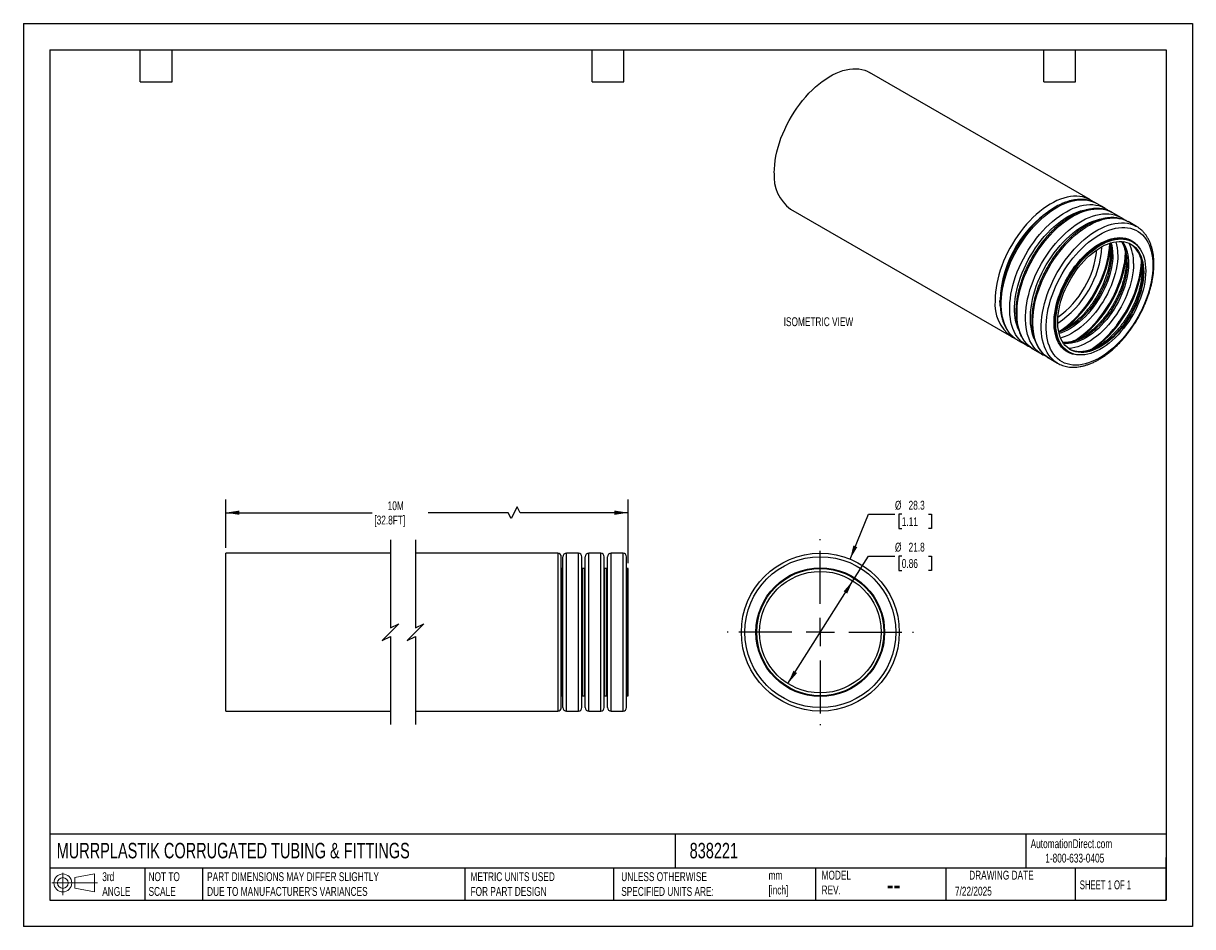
# Model space of a CAD drawing. Header units: millimetres. Extents: x 0 to 210, y 0 to 162.
import ezdxf

# ---------------------------------------------------------------- set-up
doc = ezdxf.new("R2010")
doc.units = ezdxf.units.MM
doc.header["$LTSCALE"] = 0.75
doc.linetypes.add('CENTERX2', pattern=[20.32, 12.7, -2.54, 2.54, -2.54])
doc.layers.add('CENTER', color=40, linetype='CENTERX2')
doc.layers.add('DIMENSIONS', color=140, linetype='Continuous', lineweight=25)
doc.layers.add('TEXT', color=140, linetype='Continuous', lineweight=25)
doc.styles.add('SLDTEXTSTYLE0', font='TXT', dxfattribs={"width": 0.7})
doc.styles.add('SLDTEXTSTYLE1', font='TXT', dxfattribs={"width": 0.65})
doc.dimstyles.new('SLDDIMSTYLE0', dxfattribs={"dimtxt": 1.618506, "dimasz": 2.4765, "dimexe": 0, "dimexo": 0.0625, "dimgap": 0.404626, "dimtad": 0, "dimtih": 1, "dimtoh": 1, "dimdec": 1, "dimrnd": 1e-09, "dimzin": 12, "dimdsep": 46, "dimtxsty": 'SLDTEXTSTYLE0', "dimsah": 1, "dimcen": 0, "dimadec": 0, "dimazin": 3, "dimtfac": 1, "dimtdec": 1, "dimtofl": 0, "dimtmove": 0, "dimatfit": 3, "dimfxl": 0, "dimfrac": 2, "dimtolj": 1, "dimtzin": 12, "dimarcsym": 0})
doc.dimstyles.new('SLDDIMSTYLE1', dxfattribs={"dimtxt": 1.618506, "dimasz": 2.4765, "dimexe": 0, "dimexo": 0.0625, "dimgap": 0.404626, "dimtad": 0, "dimtih": 1, "dimtoh": 1, "dimdec": 1, "dimrnd": 1e-09, "dimzin": 12, "dimdsep": 46, "dimtxsty": 'SLDTEXTSTYLE0', "dimsah": 1, "dimcen": 0, "dimadec": 0, "dimazin": 3, "dimtfac": 1, "dimtdec": 1, "dimtofl": 0, "dimtmove": 0, "dimatfit": 3, "dimfxl": 0, "dimfrac": 2, "dimtolj": 1, "dimtzin": 12, "dimarcsym": 0})
doc.dimstyles.new('SLDDIMSTYLE2', dxfattribs={"dimtxt": 1.618506, "dimasz": 2.4765, "dimexe": 0, "dimexo": 0.0625, "dimgap": 0.404626, "dimtad": 0, "dimtih": 1, "dimtoh": 1, "dimdec": 1, "dimrnd": 1e-09, "dimzin": 12, "dimdsep": 46, "dimtxsty": 'SLDTEXTSTYLE0', "dimsah": 1, "dimcen": 0.09, "dimadec": 0, "dimazin": 3, "dimtfac": 1, "dimtdec": 1, "dimtofl": 0, "dimtmove": 0, "dimatfit": 3, "dimfxl": 0, "dimfrac": 2, "dimtolj": 1, "dimtzin": 12, "dimarcsym": 0})

# ---------------------------------------------------------------- blocks, each defined once
blk = doc.blocks.new('Block11')
at = {"color": 7, "linetype": 'Continuous', "lineweight": 18}
for p, q in [((0, 2.16), (8.16, 2.16)), ((1.94, 3.98), (1.94, 0)), ((4.11, 3.13), (7.63, 3.77)), ((4.11, 1.2), (4.11, 3.13)), ((7.63, 3.77), (7.63, 0.55)), ((4.11, 1.2), (7.63, 0.55))]:
    blk.add_line(p, q, dxfattribs=at)
for radius in [1.61, 0.964]:
    blk.add_circle((1.94, 2.16), radius, dxfattribs=at)
blk = doc.blocks.new('Block12')
at = {"color": 7, "linetype": 'Continuous'}
blk.add_blockref('Block11', (0, 0), dxfattribs=at)
blk = doc.blocks.new('_D')
at = {"layer": 'DIMENSIONS'}
for p, q in [((148.17, 65.89), (151.44, 73.93)), ((151.44, 73.93), (156.21, 73.93)), ((157.43, 73.93), (156.88, 73.93)), ((156.88, 73.93), (156.88, 71.36)), ((162.24, 73.93), (162.78, 73.93)), ((162.78, 73.93), (162.78, 71.36)), ((156.88, 71.36), (157.43, 71.36)), ((162.78, 71.36), (162.24, 71.36))]:
    blk.add_line(p, q, dxfattribs=at)
blk.add_solid([(148.17, 65.89), (149.46, 68.04), (148.75, 68.33)], dxfattribs=at)
at = {"layer": 'DIMENSIONS', "char_height": 1.587, "attachment_point": 1, "style": 'SLDTEXTSTYLE0'}
for s, insert in [('%%c', (156.21, 76.34)), ('28.3', (158.65, 76.34)), ('1.11', (157.43, 73.4))]:
    blk.add_mtext(s, dxfattribs=dict(at, insert=insert))
blk = doc.blocks.new('_D_1')
at = {"layer": 'DIMENSIONS'}
for p, q in [((148.65, 62), (151.44, 66.42)), ((151.44, 66.42), (156.21, 66.42)), ((157.43, 66.42), (156.88, 66.42)), ((156.88, 66.42), (156.88, 63.84)), ((162.24, 66.42), (162.78, 66.42)), ((162.78, 66.42), (162.78, 63.84)), ((156.88, 63.84), (157.43, 63.84)), ((162.78, 63.84), (162.24, 63.84)), ((137.01, 43.57), (148.65, 62))]:
    blk.add_line(p, q, dxfattribs=at)
for points in [[(148.65, 62), (147.01, 60.11), (147.65, 59.71)], [(137.01, 43.57), (138.66, 45.46), (138.01, 45.87)]]:
    blk.add_solid(points, dxfattribs=at)
at = {"layer": 'DIMENSIONS', "char_height": 1.587, "attachment_point": 1, "style": 'SLDTEXTSTYLE0'}
for s, insert in [('%%c', (156.21, 68.83)), ('21.8', (158.65, 68.83)), ('0.86', (157.43, 65.89))]:
    blk.add_mtext(s, dxfattribs=dict(at, insert=insert))
blk = doc.blocks.new('SW_CENTERMARKSYMBOL_0')
at = {"layer": 'CENTER', "color": 0}
for p, q in [((0, 5.08), (0, 16.69)), ((0, 0), (0, 2.54)), ((-5.08, 0), (-16.69, 0)), ((0, 0), (-2.54, 0)), ((0, 0), (0, -2.54)), ((0, 0), (2.54, 0)), ((5.08, 0), (16.69, 0)), ((0, -5.08), (0, -16.69))]:
    blk.add_line(p, q, dxfattribs=at)
blk = doc.blocks.new('_D_2')
at = {"layer": 'DIMENSIONS'}
for p, q in [((36.26, 67.89), (36.26, 76.59)), ((108.4, 65.14), (108.4, 76.59)), ((36.26, 74.21), (62.54, 74.21)), ((86.91, 74.21), (72.52, 74.21)), ((87.44, 73.15), (86.91, 74.21)), ((88.49, 75.26), (87.44, 73.15)), ((89.02, 74.21), (88.49, 75.26)), ((108.4, 74.21), (89.02, 74.21))]:
    blk.add_line(p, q, dxfattribs=at)
for points in [[(36.26, 74.21), (38.73, 73.82), (38.73, 74.59)], [(108.4, 74.21), (105.93, 74.59), (105.93, 73.82)]]:
    blk.add_solid(points, dxfattribs=at)
at = {"layer": 'DIMENSIONS', "char_height": 1.587, "attachment_point": 1, "style": 'SLDTEXTSTYLE0'}
for s, insert in [('10M', (65.29, 76.25)), ('[32.8FT]', (62.9, 73.68))]:
    blk.add_mtext(s, dxfattribs=dict(at, insert=insert))

msp = doc.modelspace()

# ---------------------------------------------------------------- linework, layer by layer
at = {"color": 7, "linetype": 'Continuous'}
for p, q in [((0, 161.93), (0, 0)), ((0, 161.93), (209.55, 161.93)), ((209.55, 161.93), (209.55, 0)), ((209.55, 0), (0, 0))]:
    msp.add_line(p, q, dxfattribs=at)
for p, q in [((191.23, 130.29), (151.65, 153.14)), ((191.23, 130.29), (191.15, 130.33)), ((137.5, 128.63), (177.08, 105.78)), ((192.26, 129.69), (192.32, 129.66)), ((193.85, 128.78), (192.32, 129.66)), ((193.78, 128.81), (193.85, 128.78)), ((195.09, 128.06), (195.15, 128.02)), ((196.67, 127.15), (195.15, 128.02)), ((196.61, 127.18), (196.67, 127.15)), ((197.92, 126.42), (197.98, 126.39)), ((199.5, 125.51), (197.98, 126.39)), ((199.44, 125.55), (199.5, 125.51)), ((198.47, 122.35), (198.64, 122.24)), ((198.78, 122.75), (198.66, 122.82)), ((178.18, 105.15), (179.7, 104.27)), ((181, 103.51), (182.52, 102.64)), ((187.26, 103.08), (187.38, 103.01)), ((183.83, 101.88), (185.35, 101)), ((65.78, 66.94), (36.26, 66.94)), ((36.26, 52.79), (36.26, 66.94)), ((95.78, 66.94), (70.28, 66.94)), ((95.78, 66.94), (95.78, 52.79)), ((96.4, 52.79), (96.4, 66.31)), ((96.7, 39.26), (96.7, 66.31)), ((99.48, 66.94), (97.33, 66.94)), ((97.33, 38.64), (97.33, 66.94)), ((99.48, 38.64), (99.48, 66.94)), ((100.1, 39.26), (100.1, 66.31)), ((100.7, 39.26), (100.7, 66.31)), ((103.48, 66.94), (101.33, 66.94)), ((101.33, 38.64), (101.33, 66.94)), ((103.48, 38.64), (103.48, 66.94)), ((104.1, 39.26), (104.1, 66.31)), ((104.7, 39.26), (104.7, 66.31)), ((107.48, 66.94), (105.33, 66.94)), ((105.33, 38.64), (105.33, 66.94)), ((107.48, 38.64), (107.48, 66.94)), ((108.1, 39.26), (108.1, 66.31)), ((96.58, 64.19), (96.4, 64.19)), ((96.58, 41.39), (96.58, 64.19)), ((100.58, 64.19), (100.23, 64.19)), ((100.23, 41.39), (100.23, 64.19)), ((100.58, 41.39), (100.58, 64.19)), ((104.58, 64.19), (104.23, 64.19)), ((104.23, 41.39), (104.23, 64.19)), ((104.58, 41.39), (104.58, 64.19)), ((108.4, 64.19), (108.23, 64.19)), ((108.23, 41.39), (108.23, 64.19)), ((108.4, 41.39), (108.4, 64.19)), ((36.26, 38.64), (36.26, 52.79)), ((95.78, 52.79), (95.78, 38.64)), ((96.4, 39.26), (96.4, 52.79)), ((96.4, 41.39), (96.58, 41.39)), ((100.23, 41.39), (100.58, 41.39)), ((104.23, 41.39), (104.58, 41.39)), ((108.23, 41.39), (108.4, 41.39)), ((36.26, 38.64), (65.78, 38.64)), ((70.28, 38.64), (95.78, 38.64)), ((97.33, 38.64), (99.48, 38.64)), ((101.33, 38.64), (103.48, 38.64)), ((105.33, 38.64), (107.48, 38.64))]:
    msp.add_line(p, q)
at = {"flags": 128}
for points in [[(134.57, 135.11), (134.59, 135.84), (134.65, 136.59), (134.74, 137.35), (134.88, 138.13), (135.05, 138.92), (135.26, 139.72), (135.5, 140.52), (135.78, 141.32), (136.1, 142.13), (136.44, 142.92), (136.82, 143.71), (137.23, 144.49), (137.67, 145.25), (138.13, 146), (138.62, 146.73), (139.13, 147.43), (139.66, 148.11), (140.21, 148.76), (140.78, 149.39), (141.36, 149.97), (141.96, 150.53), (142.57, 151.04), (143.18, 151.52), (143.8, 151.95), (144.42, 152.35), (145.04, 152.69), (145.66, 153), (146.28, 153.25), (146.89, 153.46), (147.49, 153.62), (148.08, 153.73), (148.65, 153.79), (149.21, 153.8), (149.76, 153.76), (150.28, 153.67), (150.78, 153.53), (151.25, 153.34), (151.65, 153.14)], [(191.15, 130.33), (190.83, 130.49), (190.36, 130.68), (189.86, 130.82), (189.34, 130.91), (188.79, 130.95), (188.23, 130.94), (187.66, 130.88), (187.07, 130.77), (186.47, 130.61), (185.86, 130.4), (185.24, 130.15), (184.62, 129.84), (184, 129.5), (183.38, 129.1), (182.76, 128.67), (182.15, 128.19), (181.54, 127.68), (180.94, 127.12), (180.36, 126.54), (179.79, 125.92), (179.24, 125.26), (178.71, 124.58), (178.2, 123.88), (177.71, 123.15), (177.25, 122.4), (176.81, 121.64), (176.4, 120.86), (176.02, 120.07), (175.68, 119.28), (175.36, 118.47), (175.08, 117.67), (174.84, 116.87), (174.63, 116.07), (174.46, 115.28), (174.32, 114.5), (174.23, 113.74), (174.17, 112.99), (174.15, 112.26)], [(178.18, 105.15), (178.12, 105.18), (177.7, 105.46), (177.3, 105.79), (176.94, 106.17), (176.61, 106.59), (176.31, 107.05), (176.05, 107.55), (175.82, 108.08), (175.63, 108.66), (175.48, 109.27), (175.37, 109.91), (175.29, 110.57), (175.25, 111.27), (175.25, 111.99), (175.29, 112.73), (175.37, 113.48), (175.48, 114.26), (175.63, 115.04), (175.82, 115.84), (176.05, 116.64), (176.31, 117.44), (176.61, 118.24), (176.94, 119.04), (177.3, 119.84), (177.7, 120.62), (178.12, 121.39), (178.57, 122.15), (179.05, 122.89), (179.55, 123.6), (180.07, 124.29), (180.61, 124.96), (181.17, 125.6), (181.75, 126.2), (182.34, 126.77), (182.94, 127.31), (183.55, 127.8), (184.16, 128.26), (184.78, 128.67), (185.41, 129.04), (186.03, 129.37), (186.65, 129.65), (187.26, 129.88), (187.87, 130.06), (188.46, 130.2), (189.04, 130.28), (189.61, 130.32), (190.16, 130.3), (190.7, 130.24), (191.21, 130.12), (191.7, 129.96), (192.16, 129.75), (192.26, 129.69)], [(179.7, 104.27), (179.64, 104.3), (179.22, 104.59), (178.82, 104.91), (178.46, 105.29), (178.13, 105.71), (177.83, 106.17), (177.57, 106.67), (177.35, 107.21), (177.15, 107.78), (177, 108.39), (176.89, 109.03), (176.81, 109.7), (176.77, 110.39), (176.77, 111.11), (176.81, 111.85), (176.89, 112.61), (177, 113.38), (177.15, 114.16), (177.35, 114.96), (177.57, 115.76), (177.83, 116.56), (178.13, 117.37), (178.46, 118.17), (178.82, 118.96), (179.22, 119.74), (179.64, 120.51), (180.09, 121.27), (180.57, 122.01), (181.07, 122.72), (181.59, 123.42), (182.13, 124.08), (182.69, 124.72), (183.27, 125.32), (183.86, 125.89), (184.46, 126.43), (185.07, 126.93), (185.68, 127.38), (186.3, 127.8), (186.93, 128.17), (187.55, 128.49), (188.17, 128.77), (188.78, 129), (189.39, 129.19), (189.98, 129.32), (190.56, 129.41), (191.13, 129.44), (191.68, 129.43), (192.22, 129.36), (192.73, 129.25), (193.22, 129.08), (193.68, 128.87), (193.78, 128.81)], [(178.34, 107.02), (178.23, 107.3), (178.04, 107.86), (177.88, 108.45), (177.77, 109.07), (177.69, 109.72), (177.65, 110.4), (177.65, 111.1), (177.69, 111.82), (177.77, 112.56), (177.88, 113.32), (178.04, 114.08), (178.23, 114.86), (178.45, 115.64), (178.71, 116.42), (179.01, 117.2), (179.34, 117.98), (179.7, 118.76), (180.09, 119.52), (180.5, 120.27), (180.95, 121), (181.42, 121.71), (181.92, 122.41), (182.43, 123.07), (182.97, 123.71), (183.52, 124.32), (184.08, 124.9), (184.66, 125.44), (185.25, 125.95), (185.85, 126.41), (186.45, 126.84), (187.06, 127.22), (187.67, 127.56), (188.27, 127.86), (188.87, 128.1), (189.47, 128.3), (190.05, 128.45), (190.63, 128.56), (190.78, 128.57)], [(181, 103.51), (180.95, 103.55), (180.53, 103.83), (180.13, 104.16), (179.77, 104.53), (179.44, 104.95), (179.14, 105.41), (178.88, 105.91), (178.65, 106.45), (178.46, 107.02), (178.31, 107.63), (178.19, 108.27), (178.12, 108.94), (178.08, 109.64), (178.08, 110.35), (178.12, 111.09), (178.19, 111.85), (178.31, 112.62), (178.46, 113.41), (178.65, 114.2), (178.88, 115), (179.14, 115.81), (179.44, 116.61), (179.77, 117.41), (180.13, 118.2), (180.53, 118.99), (180.95, 119.76), (181.4, 120.51), (181.88, 121.25), (182.38, 121.97), (182.9, 122.66), (183.44, 123.33), (184, 123.96), (184.58, 124.57), (185.17, 125.14), (185.77, 125.67), (186.38, 126.17), (186.99, 126.63), (187.61, 127.04), (188.23, 127.41), (188.86, 127.74), (189.47, 128.02), (190.09, 128.25), (190.69, 128.43), (191.29, 128.56), (191.87, 128.65), (192.44, 128.68), (192.99, 128.67), (193.52, 128.61), (194.04, 128.49), (194.52, 128.33), (194.99, 128.11), (195.09, 128.06)], [(182.53, 102.63), (182.47, 102.67), (182.05, 102.95), (181.65, 103.28), (181.29, 103.66), (180.96, 104.07), (180.66, 104.53), (180.4, 105.03), (180.17, 105.57), (179.98, 106.15), (179.83, 106.76), (179.71, 107.39), (179.64, 108.06), (179.6, 108.76), (179.6, 109.48), (179.64, 110.22), (179.71, 110.97), (179.83, 111.75), (179.98, 112.53), (180.17, 113.33), (180.4, 114.13), (180.66, 114.93), (180.96, 115.73), (181.29, 116.53), (181.65, 117.33), (182.05, 118.11), (182.47, 118.88), (182.92, 119.64), (183.4, 120.37), (183.9, 121.09), (184.42, 121.78), (184.96, 122.45), (185.52, 123.09), (186.1, 123.69), (186.69, 124.26), (187.29, 124.8), (187.9, 125.29), (188.51, 125.75), (189.13, 126.16), (189.75, 126.53), (190.38, 126.86), (191, 127.14), (191.61, 127.37), (192.21, 127.55), (192.81, 127.69), (193.39, 127.77), (193.96, 127.81), (194.51, 127.79), (195.04, 127.73), (195.56, 127.61), (196.04, 127.45), (196.51, 127.24), (196.61, 127.18)], [(181.17, 105.39), (181.05, 105.67), (180.86, 106.23), (180.71, 106.82), (180.6, 107.44), (180.52, 108.09), (180.48, 108.77), (180.48, 109.47), (180.52, 110.19), (180.6, 110.93), (180.71, 111.68), (180.86, 112.45), (181.05, 113.22), (181.28, 114.01), (181.54, 114.79), (181.84, 115.57), (182.16, 116.35), (182.52, 117.12), (182.91, 117.88), (183.33, 118.63), (183.78, 119.37), (184.25, 120.08), (184.74, 120.77), (185.26, 121.44), (185.79, 122.08), (186.35, 122.69), (186.91, 123.27), (187.49, 123.81), (188.08, 124.31), (188.68, 124.78), (189.28, 125.21), (189.89, 125.59), (190.5, 125.93), (191.1, 126.22), (191.7, 126.47), (192.3, 126.67), (192.88, 126.82), (193.45, 126.92), (193.6, 126.94)], [(183.83, 101.88), (183.78, 101.91), (183.35, 102.2), (182.96, 102.53), (182.6, 102.9), (182.27, 103.32), (181.97, 103.78), (181.71, 104.28), (181.48, 104.82), (181.29, 105.39), (181.14, 106), (181.02, 106.64), (180.95, 107.31), (180.91, 108), (180.91, 108.72), (180.95, 109.46), (181.02, 110.22), (181.14, 110.99), (181.29, 111.78), (181.48, 112.57), (181.71, 113.37), (181.97, 114.17), (182.27, 114.98), (182.6, 115.78), (182.96, 116.57), (183.35, 117.35), (183.78, 118.13), (184.23, 118.88), (184.7, 119.62), (185.2, 120.34), (185.73, 121.03), (186.27, 121.69), (186.83, 122.33), (187.4, 122.94), (187.99, 123.51), (188.59, 124.04), (189.2, 124.54), (189.82, 124.99), (190.44, 125.41), (191.06, 125.78), (191.68, 126.1), (192.3, 126.38), (192.92, 126.61), (193.52, 126.8), (194.12, 126.93), (194.7, 127.02), (195.27, 127.05), (195.82, 127.04), (196.35, 126.97), (196.86, 126.86), (197.35, 126.69), (197.82, 126.48), (197.92, 126.42)], [(185.36, 101), (185.3, 101.04), (184.88, 101.32), (184.48, 101.65), (184.12, 102.02), (183.79, 102.44), (183.49, 102.9), (183.23, 103.4), (183, 103.94), (182.81, 104.51), (182.66, 105.12), (182.54, 105.76), (182.47, 106.43), (182.43, 107.13), (182.43, 107.84), (182.47, 108.58), (182.54, 109.34), (182.66, 110.11), (182.81, 110.9), (183, 111.69), (183.23, 112.49), (183.49, 113.3), (183.79, 114.1), (184.12, 114.9), (184.48, 115.69), (184.88, 116.48), (185.3, 117.25), (185.75, 118), (186.22, 118.74), (186.72, 119.46), (187.25, 120.15), (187.79, 120.82), (188.35, 121.45), (188.92, 122.06), (189.51, 122.63), (190.11, 123.16), (190.72, 123.66), (191.34, 124.12), (191.96, 124.53), (192.58, 124.9), (193.2, 125.23), (193.82, 125.5), (194.44, 125.74), (195.04, 125.92), (195.64, 126.05), (196.22, 126.14), (196.79, 126.17), (197.34, 126.16), (197.87, 126.09), (198.38, 125.98), (198.87, 125.82), (199.34, 125.6), (199.44, 125.55)], [(202.43, 118.52), (202.41, 117.81), (202.36, 117.08), (202.26, 116.33), (202.13, 115.57), (201.96, 114.8), (201.75, 114.02), (201.5, 113.24), (201.23, 112.46), (200.92, 111.68), (200.57, 110.9), (200.2, 110.13), (199.79, 109.38), (199.36, 108.64), (198.9, 107.91), (198.42, 107.21), (197.91, 106.53), (197.39, 105.88), (196.84, 105.25), (196.28, 104.66), (195.71, 104.1), (195.12, 103.57), (194.53, 103.09), (193.93, 102.64), (193.32, 102.23), (192.72, 101.87), (192.11, 101.56), (191.51, 101.29), (190.91, 101.06), (190.32, 100.89), (189.74, 100.76), (189.17, 100.68), (188.62, 100.66), (188.09, 100.68), (187.57, 100.75), (187.08, 100.87), (186.61, 101.04), (186.16, 101.26), (185.74, 101.52), (185.35, 101.84), (184.99, 102.19), (184.66, 102.59), (184.37, 103.04), (184.11, 103.52), (183.88, 104.04), (183.69, 104.59), (183.54, 105.18), (183.43, 105.81), (183.35, 106.46), (183.31, 107.13), (183.31, 107.84), (183.35, 108.56), (183.43, 109.3), (183.54, 110.05), (183.69, 110.82), (183.88, 111.59), (184.11, 112.37), (184.37, 113.16), (184.66, 113.94), (184.99, 114.72), (185.35, 115.49), (185.74, 116.25), (186.16, 117), (186.61, 117.73), (187.08, 118.45), (187.57, 119.14), (188.09, 119.81), (188.62, 120.45), (189.17, 121.06), (189.74, 121.63), (190.32, 122.18), (190.91, 122.68), (191.51, 123.15), (192.11, 123.57), (192.72, 123.96), (193.32, 124.3), (193.93, 124.59), (194.53, 124.84), (195.12, 125.04), (195.71, 125.19), (196.28, 125.29), (196.84, 125.34), (197.39, 125.34), (197.91, 125.3), (198.42, 125.2), (198.9, 125.06), (199.36, 124.86), (199.79, 124.62), (200.2, 124.33), (200.57, 124), (200.92, 123.62), (201.23, 123.2), (201.5, 122.73), (201.75, 122.23), (201.96, 121.69), (202.13, 121.12), (202.26, 120.51), (202.36, 119.88), (202.41, 119.21), (202.43, 118.52)], [(189.19, 102.48), (188.96, 102.49), (188.47, 102.54), (188.01, 102.64), (187.57, 102.79), (187.16, 102.99), (186.77, 103.24), (186.41, 103.54), (186.08, 103.87), (185.79, 104.26), (185.53, 104.68), (185.3, 105.15), (185.11, 105.65), (184.96, 106.18), (184.84, 106.75), (184.76, 107.35), (184.73, 107.98), (184.73, 108.63), (184.76, 109.3), (184.84, 109.98), (184.96, 110.69), (185.11, 111.4), (185.3, 112.12), (185.53, 112.85), (185.79, 113.57), (186.08, 114.3), (186.41, 115.01), (186.77, 115.72), (187.16, 116.42), (187.57, 117.1), (188.01, 117.75), (188.47, 118.39), (188.96, 119), (189.46, 119.58), (189.98, 120.13), (190.51, 120.65), (191.06, 121.13), (191.61, 121.57), (192.17, 121.97), (192.73, 122.33), (193.29, 122.64), (193.85, 122.91), (194.41, 123.13), (194.96, 123.3), (195.49, 123.43), (196.02, 123.5), (196.53, 123.52), (197.03, 123.5), (197.5, 123.42), (197.95, 123.29), (198.38, 123.12), (198.78, 122.89), (199.15, 122.62), (199.5, 122.31), (199.81, 121.95), (200.09, 121.54), (200.14, 121.45)], [(185.85, 104.46), (185.7, 104.72), (185.47, 105.18), (185.28, 105.68), (185.13, 106.21), (185.02, 106.77), (184.94, 107.36), (184.9, 107.98), (184.9, 108.62), (184.94, 109.29), (185.02, 109.97), (185.13, 110.66), (185.28, 111.37), (185.47, 112.08), (185.7, 112.8), (185.95, 113.52), (186.25, 114.23), (186.57, 114.94), (186.92, 115.64), (187.31, 116.33), (187.72, 117), (188.15, 117.65), (188.61, 118.28), (189.09, 118.88), (189.59, 119.46), (190.1, 120.01), (190.63, 120.52), (191.16, 120.99), (191.71, 121.43), (192.26, 121.82), (192.82, 122.18), (193.38, 122.49), (193.93, 122.75), (194.48, 122.97), (195.02, 123.14), (195.55, 123.26), (196.07, 123.34), (196.58, 123.36), (196.79, 123.35)], [(201.14, 117.53), (201.12, 116.88), (201.07, 116.21), (200.97, 115.52), (200.84, 114.82), (200.67, 114.11), (200.46, 113.39), (200.22, 112.68), (199.94, 111.96), (199.64, 111.24), (199.3, 110.54), (198.93, 109.85), (198.53, 109.17), (198.11, 108.5), (197.66, 107.86), (197.19, 107.25), (196.7, 106.66), (196.2, 106.1), (195.68, 105.57), (195.15, 105.07), (194.6, 104.62), (194.05, 104.2), (193.5, 103.83), (192.94, 103.49), (192.39, 103.21), (191.83, 102.96), (191.29, 102.77), (190.75, 102.62), (190.22, 102.53), (189.71, 102.48), (189.21, 102.48), (188.73, 102.53), (188.28, 102.63), (187.84, 102.78), (187.43, 102.98), (187.05, 103.22), (186.69, 103.52), (186.37, 103.85), (186.08, 104.23), (185.82, 104.65), (185.6, 105.11), (185.41, 105.6), (185.25, 106.13), (185.14, 106.7), (185.06, 107.29), (185.03, 107.91), (185.03, 108.55), (185.06, 109.21), (185.14, 109.89), (185.25, 110.59), (185.41, 111.3), (185.6, 112.01), (185.82, 112.73), (186.08, 113.44), (186.37, 114.16), (186.69, 114.87), (187.05, 115.57), (187.43, 116.26), (187.84, 116.93), (188.28, 117.58), (188.73, 118.21), (189.21, 118.81), (189.71, 119.39), (190.22, 119.93), (190.75, 120.45), (191.29, 120.92), (191.83, 121.36), (192.39, 121.75), (192.94, 122.11), (193.5, 122.42), (194.05, 122.68), (194.6, 122.9), (195.15, 123.07), (195.68, 123.19), (196.2, 123.26), (196.7, 123.29), (197.19, 123.26), (197.66, 123.18), (198.11, 123.06), (198.53, 122.89), (198.93, 122.66), (199.3, 122.4), (199.64, 122.08), (199.94, 121.73), (200.22, 121.33), (200.46, 120.89), (200.67, 120.41), (200.84, 119.9), (200.97, 119.35), (201.07, 118.77), (201.12, 118.17), (201.14, 117.53)], [(200.79, 117.33), (200.77, 116.69), (200.71, 116.03), (200.62, 115.36), (200.48, 114.67), (200.31, 113.98), (200.11, 113.28), (199.87, 112.58), (199.59, 111.88), (199.29, 111.18), (198.95, 110.49), (198.58, 109.82), (198.18, 109.16), (197.76, 108.51), (197.32, 107.9), (196.86, 107.3), (196.37, 106.73), (195.87, 106.2), (195.36, 105.69), (194.83, 105.23), (194.3, 104.8), (193.76, 104.41), (193.22, 104.06), (192.67, 103.76), (192.13, 103.5), (191.59, 103.29), (191.07, 103.13), (190.55, 103.01), (190.04, 102.95), (189.55, 102.93), (189.07, 102.96), (188.62, 103.05), (188.19, 103.18), (187.78, 103.36), (187.4, 103.59), (187.04, 103.86), (186.72, 104.18), (186.43, 104.54), (186.17, 104.95), (185.95, 105.39), (185.76, 105.87), (185.61, 106.39), (185.49, 106.94), (185.42, 107.52), (185.38, 108.12), (185.38, 108.75), (185.42, 109.4), (185.49, 110.06), (185.61, 110.74), (185.76, 111.43), (185.95, 112.13), (186.17, 112.83), (186.43, 113.54), (186.72, 114.23), (187.04, 114.93), (187.4, 115.61), (187.78, 116.28), (188.19, 116.93), (188.62, 117.56), (189.07, 118.17), (189.55, 118.75), (190.04, 119.3), (190.55, 119.82), (191.07, 120.31), (191.59, 120.76), (192.13, 121.16), (192.67, 121.53), (193.22, 121.86), (193.76, 122.14), (194.3, 122.37), (194.83, 122.56), (195.36, 122.7), (195.87, 122.79), (196.37, 122.83), (196.86, 122.82), (197.32, 122.76), (197.76, 122.65), (198.18, 122.5), (198.58, 122.29), (198.95, 122.04), (199.29, 121.74), (199.59, 121.4), (199.87, 121.02), (200.11, 120.59), (200.31, 120.13), (200.48, 119.63), (200.62, 119.1), (200.71, 118.54), (200.77, 117.95), (200.79, 117.33)], [(195.01, 120.67), (194.99, 120.03), (194.93, 119.37), (194.84, 118.7), (194.7, 118.01), (194.53, 117.32), (194.33, 116.62), (194.09, 115.91), (193.81, 115.21), (193.5, 114.52), (193.17, 113.83), (192.8, 113.15), (192.4, 112.49), (191.98, 111.85), (191.54, 111.23), (191.08, 110.64), (190.59, 110.07), (190.09, 109.53), (189.58, 109.03), (189.05, 108.56), (188.52, 108.13), (187.98, 107.74), (187.44, 107.4), (186.89, 107.09), (186.35, 106.84), (185.81, 106.63), (185.57, 106.55)], [(195.26, 120.52), (195.24, 119.89), (195.18, 119.23), (195.08, 118.55), (194.95, 117.87), (194.78, 117.17), (194.57, 116.47), (194.33, 115.77), (194.06, 115.07), (193.75, 114.37), (193.41, 113.69), (193.05, 113.01), (192.65, 112.35), (192.23, 111.71), (191.79, 111.09), (191.32, 110.49), (190.84, 109.93), (190.34, 109.39), (189.83, 108.89), (189.3, 108.42), (188.77, 107.99), (188.23, 107.6), (187.68, 107.25), (187.14, 106.95), (186.6, 106.69), (186.06, 106.48), (185.62, 106.34)], [(196.14, 120.52), (196.12, 119.86), (196.06, 119.18), (195.97, 118.49), (195.83, 117.78), (195.66, 117.06), (195.45, 116.34), (195.21, 115.61), (194.93, 114.89), (194.62, 114.17), (194.27, 113.45), (193.9, 112.75), (193.5, 112.06), (193.07, 111.4), (192.62, 110.75), (192.15, 110.12), (191.65, 109.53), (191.14, 108.96), (190.62, 108.43), (190.08, 107.93), (189.53, 107.47), (188.97, 107.04), (188.41, 106.67), (187.85, 106.33), (187.29, 106.04), (186.73, 105.79), (186.18, 105.6), (185.9, 105.52)], [(197.84, 119.03), (197.82, 118.4), (197.76, 117.74), (197.66, 117.06), (197.53, 116.38), (197.36, 115.68), (197.16, 114.98), (196.91, 114.28), (196.64, 113.58), (196.33, 112.88), (195.99, 112.2), (195.63, 111.52), (195.23, 110.86), (194.81, 110.22), (194.37, 109.6), (193.9, 109), (193.42, 108.44), (192.92, 107.9), (192.41, 107.4), (191.88, 106.93), (191.35, 106.5), (190.81, 106.11), (190.27, 105.76), (189.72, 105.46), (189.18, 105.2), (188.64, 104.99), (188.11, 104.83), (187.59, 104.72), (187.09, 104.65), (186.59, 104.64), (186.36, 104.65)], [(198.08, 118.89), (198.07, 118.25), (198.01, 117.59), (197.91, 116.92), (197.78, 116.23), (197.61, 115.54), (197.4, 114.84), (197.16, 114.14), (196.89, 113.44), (196.58, 112.74), (196.24, 112.05), (195.87, 111.38), (195.48, 110.72), (195.06, 110.08), (194.62, 109.46), (194.15, 108.86), (193.67, 108.29), (193.17, 107.76), (192.66, 107.25), (192.13, 106.79), (191.6, 106.36), (191.06, 105.97), (190.51, 105.62), (189.97, 105.32), (189.43, 105.06), (188.89, 104.85), (188.36, 104.69), (187.84, 104.57), (187.33, 104.51), (186.84, 104.49), (186.45, 104.52)], [(198.97, 118.89), (198.95, 118.23), (198.89, 117.55), (198.79, 116.86), (198.66, 116.15), (198.49, 115.43), (198.28, 114.71), (198.03, 113.98), (197.76, 113.25), (197.44, 112.53), (197.1, 111.82), (196.73, 111.12), (196.33, 110.43), (195.9, 109.76), (195.45, 109.11), (194.97, 108.49), (194.48, 107.89), (193.97, 107.33), (193.44, 106.79), (192.91, 106.29), (192.36, 105.83), (191.8, 105.41), (191.24, 105.03), (190.68, 104.7), (190.12, 104.41), (189.56, 104.16), (189.01, 103.97), (188.46, 103.82), (187.93, 103.72), (187.41, 103.67), (187.29, 103.67)], [(200.67, 117.4), (200.65, 116.76), (200.59, 116.1), (200.49, 115.43), (200.36, 114.75), (200.19, 114.05), (199.98, 113.35), (199.74, 112.65), (199.47, 111.95), (199.16, 111.25), (198.82, 110.56), (198.46, 109.89), (198.06, 109.23), (197.64, 108.59), (197.2, 107.97), (196.73, 107.37), (196.25, 106.8), (195.75, 106.27), (195.24, 105.76), (194.71, 105.3), (194.18, 104.87), (193.64, 104.48), (193.09, 104.13), (192.55, 103.83), (192.01, 103.57), (191.47, 103.36), (190.94, 103.2), (190.42, 103.08), (189.91, 103.02), (189.42, 103), (188.95, 103.04), (188.49, 103.12), (188.06, 103.25), (187.65, 103.43), (187.57, 103.48)], [(175.07, 111.27), (175.05, 111.57), (175.03, 112.26)]]:
    msp.add_lwpolyline(points, dxfattribs=at)
for radius in [14.15, 13.53, 11.53, 11.4, 10.9]:
    msp.add_circle((142.83, 52.79), radius)
for centre, radius, start, end in [((141.66, 134.41), 7.12, 174.4083, 234.2795), ((195.39, 111.49), 20.37, 119.3318, 177.8426), ((175.55, 123), 17.79, 303.5289, 356.4764), ((176.4, 123.48), 18.34, 336.4799, 356.8232), ((186.55, 120.74), 8.46, 359.5289, 12.3971), ((186.92, 120.6), 8.33, 359.4675, 13.954), ((187.35, 120.61), 8.79, 359.4636, 14.3626), ((196.64, 119.28), 4.08, 60.4292, 87.9032), ((191.18, 119.32), 6.66, 357.5207, 31.6621), ((191.52, 119.19), 6.58, 357.389, 33.3484), ((191.36, 119.09), 7.61, 358.4785, 26.6538), ((195.07, 117.88), 5.62, 355.082, 52.7372), ((175.31, 123.14), 17.18, 305.9761, 354.0293), ((173.29, 124.31), 21.72, 307.3908, 352.3805), ((176.12, 122.68), 21.72, 307.3908, 352.3805), ((179.23, 121.84), 18.34, 336.4799, 356.8232), ((178.95, 121.04), 21.72, 307.3908, 352.3805), ((182.06, 120.21), 18.34, 336.4799, 356.8232), ((171.81, 125.16), 23.23, 324.6568, 337.1906), ((174.64, 123.53), 23.23, 324.6568, 337.1906), ((181.17, 111.53), 7.06, 174.1074, 234.4404), ((175.09, 122.55), 19.04, 303.8068, 325.3515), ((177.46, 121.89), 23.23, 324.6568, 337.1906), ((177.92, 120.91), 19.04, 303.8068, 325.3515), ((180.75, 119.28), 19.04, 303.8068, 325.3515), ((189.36, 106.64), 4.13, 211.7801, 239.4085), ((95.78, 66.31), 0.625, 359.9999, 90), ((97.33, 66.31), 0.625, 90, 180.0001), ((99.48, 66.31), 0.625, 0.0002, 89.9999), ((101.33, 66.31), 0.625, 90.0001, 179.9998), ((103.48, 66.31), 0.625, 359.9999, 90), ((105.33, 66.31), 0.625, 90.0003, 179.9998), ((107.48, 66.31), 0.625, 0.0005, 89.9998), ((96.58, 64.31), 0.125, 269.9999, 0.0001), ((100.23, 64.31), 0.125, 179.9985, 270.0015), ((100.58, 64.31), 0.125, 269.9985, 0.0015), ((104.23, 64.31), 0.125, 179.9999, 270.0001), ((104.58, 64.31), 0.125, 269.9999, 0.0001), ((108.23, 64.31), 0.125, 179.997, 270.0021), ((96.58, 41.26), 0.125, 359.9999, 90.0001), ((100.23, 41.26), 0.125, 89.9985, 180.0015), ((100.58, 41.26), 0.125, 359.9985, 90.0015), ((104.23, 41.26), 0.125, 89.9999, 180.0001), ((104.58, 41.26), 0.125, 359.9999, 90.0001), ((108.23, 41.26), 0.125, 89.9979, 180.003), ((95.78, 39.26), 0.625, 270, 0.0001), ((97.33, 39.26), 0.625, 179.9999, 270), ((99.48, 39.26), 0.625, 270.0001, 359.9998), ((101.33, 39.26), 0.625, 180.0002, 269.9999), ((103.48, 39.26), 0.625, 270, 0.0001), ((105.33, 39.26), 0.625, 180.0002, 269.9997), ((107.48, 39.26), 0.625, 270.0002, 359.9995)]:
    msp.add_arc(centre, radius, start, end)
for points, knots in [([(192.26, 129.69), (192.17, 129.74), (191.94, 129.87), (191.54, 130.03), (191.06, 130.19), (190.56, 130.3), (190.03, 130.36), (189.5, 130.38), (188.94, 130.36), (188.38, 130.28), (187.8, 130.17), (187.21, 130.01), (186.62, 129.8), (186.02, 129.55), (185.46, 129.28), (185.1, 129.08), (184.94, 128.99)], [0, 0, 0, 0, 0.042262, 0.115298, 0.188406, 0.261742, 0.335434, 0.409563, 0.484159, 0.559208, 0.634658, 0.710439, 0.786469, 0.862673, 0.938985, 1, 1, 1, 1]), ([(191.76, 129.93), (191.74, 129.95), (191.59, 130.07), (191.4, 130.2), (191.23, 130.28), (191.21, 130.29)], [0, 0, 0, 0, 0.133133, 0.892258, 1, 1, 1, 1]), ([(184.94, 128.99), (184.83, 128.92), (184.53, 128.74), (184.02, 128.42), (183.43, 127.99), (182.85, 127.53), (182.27, 127.03), (181.7, 126.5), (181.15, 125.94), (180.61, 125.35), (180.09, 124.73), (179.58, 124.09), (179.1, 123.43), (178.63, 122.74), (178.19, 122.04), (177.77, 121.32), (177.38, 120.59), (177.01, 119.84), (176.68, 119.09), (176.37, 118.33), (176.09, 117.57), (175.84, 116.81), (175.63, 116.05), (175.45, 115.3), (175.3, 114.55), (175.19, 113.81), (175.11, 113.08), (175.06, 112.36), (175.06, 111.67), (175.09, 110.99), (175.15, 110.33), (175.25, 109.7), (175.39, 109.09), (175.56, 108.51), (175.77, 107.96), (176.02, 107.45), (176.29, 106.97), (176.6, 106.53), (176.94, 106.13), (177.31, 105.76), (177.71, 105.45), (178, 105.24), (178.16, 105.16), (178.18, 105.15)], [0, 0, 0, 0, 0.013422, 0.038802, 0.064171, 0.089528, 0.11487, 0.140197, 0.165508, 0.190806, 0.216092, 0.241367, 0.266633, 0.291894, 0.31715, 0.342405, 0.367661, 0.392918, 0.418181, 0.44345, 0.468728, 0.494018, 0.519322, 0.544641, 0.569978, 0.595334, 0.62071, 0.646105, 0.671517, 0.696944, 0.722378, 0.747806, 0.773211, 0.798574, 0.823867, 0.849063, 0.874134, 0.899054, 0.923811, 0.948406, 0.972856, 0.997197, 1, 1, 1, 1]), ([(195.08, 128.06), (195, 128.1), (194.77, 128.23), (194.37, 128.4), (193.89, 128.55), (193.38, 128.66), (192.86, 128.73), (192.32, 128.75), (191.77, 128.72), (191.2, 128.65), (190.63, 128.53), (190.04, 128.37), (189.45, 128.17), (188.85, 127.92), (188.29, 127.65), (187.93, 127.44), (187.77, 127.35)], [0, 0, 0, 0, 0.042262, 0.115298, 0.188406, 0.261742, 0.335434, 0.409563, 0.484159, 0.559208, 0.634658, 0.710439, 0.786469, 0.862673, 0.938985, 1, 1, 1, 1]), ([(194.47, 128.35), (194.44, 128.37), (194.28, 128.51), (194.06, 128.66), (193.86, 128.76), (193.81, 128.79)], [0, 0, 0, 0, 0.148527, 0.78414, 1, 1, 1, 1]), ([(187.77, 127.35), (187.66, 127.29), (187.36, 127.11), (186.85, 126.78), (186.26, 126.36), (185.67, 125.9), (185.1, 125.4), (184.53, 124.87), (183.98, 124.31), (183.44, 123.72), (182.92, 123.1), (182.41, 122.46), (181.92, 121.8), (181.46, 121.11), (181.02, 120.41), (180.6, 119.69), (180.21, 118.95), (179.84, 118.21), (179.5, 117.46), (179.2, 116.7), (178.92, 115.94), (178.67, 115.18), (178.46, 114.42), (178.28, 113.66), (178.13, 112.91), (178.01, 112.17), (177.94, 111.45), (177.89, 110.73), (177.89, 110.03), (177.92, 109.35), (177.98, 108.7), (178.08, 108.06), (178.22, 107.46), (178.39, 106.88), (178.6, 106.33), (178.85, 105.81), (179.12, 105.34), (179.43, 104.89), (179.77, 104.49), (180.14, 104.13), (180.53, 103.81), (180.83, 103.61), (180.99, 103.52), (181.01, 103.51)], [0, 0, 0, 0, 0.013422, 0.038802, 0.064171, 0.089528, 0.11487, 0.140197, 0.165508, 0.190806, 0.216092, 0.241367, 0.266633, 0.291894, 0.31715, 0.342405, 0.367661, 0.392918, 0.418181, 0.44345, 0.468728, 0.494018, 0.519322, 0.544641, 0.569978, 0.595334, 0.62071, 0.646105, 0.671517, 0.696944, 0.722378, 0.747806, 0.773211, 0.798574, 0.823867, 0.849063, 0.874134, 0.899054, 0.923811, 0.948406, 0.972856, 0.997197, 1, 1, 1, 1]), ([(197.91, 126.42), (197.83, 126.47), (197.6, 126.6), (197.2, 126.77), (196.72, 126.92), (196.21, 127.03), (195.69, 127.1), (195.15, 127.12), (194.6, 127.09), (194.03, 127.02), (193.45, 126.9), (192.87, 126.74), (192.27, 126.53), (191.68, 126.28), (191.11, 126.01), (190.75, 125.81), (190.59, 125.72)], [0, 0, 0, 0, 0.042262, 0.115298, 0.188406, 0.261742, 0.335434, 0.409563, 0.484159, 0.559208, 0.634658, 0.710439, 0.786469, 0.862673, 0.938985, 1, 1, 1, 1]), ([(197.3, 126.72), (197.27, 126.74), (197.11, 126.88), (196.89, 127.03), (196.69, 127.13), (196.64, 127.16)], [0, 0, 0, 0, 0.148527, 0.78414, 1, 1, 1, 1]), ([(190.59, 125.72), (190.49, 125.66), (190.18, 125.48), (189.68, 125.15), (189.09, 124.73), (188.5, 124.26), (187.93, 123.77), (187.36, 123.24), (186.81, 122.68), (186.27, 122.09), (185.74, 121.47), (185.24, 120.83), (184.75, 120.16), (184.29, 119.48), (183.85, 118.77), (183.43, 118.05), (183.04, 117.32), (182.67, 116.58), (182.33, 115.83), (182.02, 115.07), (181.75, 114.31), (181.5, 113.55), (181.28, 112.79), (181.1, 112.03), (180.96, 111.28), (180.84, 110.54), (180.76, 109.81), (180.72, 109.1), (180.71, 108.4), (180.74, 107.72), (180.81, 107.06), (180.91, 106.43), (181.05, 105.82), (181.22, 105.24), (181.43, 104.7), (181.67, 104.18), (181.95, 103.7), (182.26, 103.26), (182.6, 102.86), (182.97, 102.5), (183.36, 102.18), (183.66, 101.98), (183.82, 101.89), (183.84, 101.88)], [0, 0, 0, 0, 0.013422, 0.038802, 0.064171, 0.089528, 0.11487, 0.140197, 0.165508, 0.190806, 0.216092, 0.241367, 0.266633, 0.291894, 0.31715, 0.342405, 0.367661, 0.392918, 0.418181, 0.44345, 0.468728, 0.494018, 0.519322, 0.544641, 0.569978, 0.595334, 0.62071, 0.646105, 0.671517, 0.696944, 0.722378, 0.747806, 0.773211, 0.798574, 0.823867, 0.849063, 0.874134, 0.899054, 0.923811, 0.948406, 0.972856, 0.997197, 1, 1, 1, 1]), ([(185.36, 101), (185.49, 100.93), (185.76, 100.78), (186.21, 100.6), (186.7, 100.45), (187.21, 100.35), (187.73, 100.29), (188.27, 100.28), (188.83, 100.31), (189.4, 100.39), (189.98, 100.52), (190.56, 100.68), (191.16, 100.9), (191.76, 101.15), (192.36, 101.45), (192.96, 101.8), (193.56, 102.18), (194.15, 102.6), (194.74, 103.05), (195.32, 103.54), (195.88, 104.07), (196.44, 104.62), (196.98, 105.21), (197.51, 105.82), (198.01, 106.46), (198.5, 107.12), (198.97, 107.8), (199.42, 108.5), (199.84, 109.22), (200.24, 109.95), (200.61, 110.69), (200.95, 111.44), (201.26, 112.2), (201.55, 112.96), (201.8, 113.72), (202.02, 114.48), (202.2, 115.24), (202.36, 115.99), (202.48, 116.73), (202.56, 117.46), (202.61, 118.18), (202.62, 118.88), (202.6, 119.56), (202.54, 120.22), (202.44, 120.86), (202.31, 121.47), (202.14, 122.06), (201.94, 122.61), (201.7, 123.13), (201.43, 123.61), (201.13, 124.06), (200.79, 124.47), (200.43, 124.84), (200.04, 125.16), (199.72, 125.39), (199.52, 125.5), (199.47, 125.53)], [0, 0, 0, 0, 0.0160619, 0.0342106, 0.0523838, 0.0706197, 0.088948, 0.1073869, 0.1259421, 0.1446083, 0.1633717, 0.1822138, 0.2011148, 0.2200561, 0.2390216, 0.2579989, 0.2769774, 0.2959503, 0.3149142, 0.3338673, 0.352809, 0.3717393, 0.3906592, 0.4095696, 0.428472, 0.4473678, 0.4662587, 0.4851464, 0.5040325, 0.5229188, 0.5418066, 0.5606975, 0.5795933, 0.5984957, 0.6174064, 0.6363271, 0.6552594, 0.6742047, 0.6931639, 0.7121379, 0.7311264, 0.7501285, 0.7691417, 0.7881615, 0.8071783, 0.8261806, 0.8451535, 0.8640783, 0.8829339, 0.9016989, 0.9203543, 0.9388884, 0.9572999, 0.9756004, 0.9938144, 1, 1, 1, 1]), ([(194.69, 122.5), (194.69, 122.48), (194.73, 122.29), (194.78, 121.91), (194.82, 121.36), (194.83, 120.79), (194.81, 120.19), (194.75, 119.58), (194.66, 118.95), (194.53, 118.3), (194.38, 117.65), (194.19, 116.99), (193.97, 116.32), (193.72, 115.66), (193.44, 115), (193.13, 114.34), (192.8, 113.69), (192.44, 113.05), (192.06, 112.43), (191.65, 111.82), (191.23, 111.24), (190.79, 110.68), (190.33, 110.14), (189.86, 109.63), (189.37, 109.15), (188.88, 108.71), (188.38, 108.29), (187.88, 107.92), (187.38, 107.58), (186.87, 107.28), (186.37, 107.02), (185.93, 106.82), (185.66, 106.72), (185.56, 106.68)], [0, 0, 0, 0, 0.0046002, 0.0381025, 0.0715622, 0.1050105, 0.1384623, 0.1719324, 0.2054292, 0.2389564, 0.2725149, 0.3061033, 0.3397188, 0.3733581, 0.4070169, 0.440691, 0.4743757, 0.5080665, 0.5417588, 0.5754465, 0.6091245, 0.6427882, 0.6764328, 0.7100537, 0.7436464, 0.777207, 0.8107321, 0.8442194, 0.8776682, 0.9110806, 0.9444625, 0.9778253, 1, 1, 1, 1]), ([(196.79, 122.82), (196.84, 122.75), (196.96, 122.56), (197.12, 122.21), (197.29, 121.77), (197.43, 121.31), (197.53, 120.81), (197.61, 120.28), (197.65, 119.73), (197.66, 119.16), (197.63, 118.56), (197.58, 117.94), (197.49, 117.31), (197.36, 116.67), (197.21, 116.02), (197.02, 115.36), (196.8, 114.69), (196.55, 114.03), (196.27, 113.36), (195.96, 112.71), (195.63, 112.06), (195.27, 111.42), (194.89, 110.8), (194.48, 110.19), (194.06, 109.61), (193.61, 109.04), (193.16, 108.51), (192.68, 108), (192.2, 107.52), (191.71, 107.07), (191.21, 106.66), (190.71, 106.28), (190.2, 105.94), (189.7, 105.64), (189.2, 105.38), (188.71, 105.16), (188.22, 104.98), (187.75, 104.85), (187.28, 104.75), (186.84, 104.7), (186.53, 104.68), (186.37, 104.69), (186.35, 104.69)], [0, 0, 0, 0, 0.015587, 0.041954, 0.068071, 0.094009, 0.119832, 0.145587, 0.171309, 0.197022, 0.222738, 0.248467, 0.274218, 0.299992, 0.32579, 0.35161, 0.377452, 0.403312, 0.429187, 0.455074, 0.480969, 0.506868, 0.532769, 0.558666, 0.584556, 0.610435, 0.636299, 0.662145, 0.687969, 0.713768, 0.739541, 0.765284, 0.790997, 0.816683, 0.842345, 0.867992, 0.893637, 0.919296, 0.945, 0.970789, 0.996719, 1, 1, 1, 1]), ([(198.77, 122.14), (198.84, 122.09), (199.02, 121.95), (199.27, 121.68), (199.53, 121.35), (199.76, 120.98), (199.95, 120.58), (200.12, 120.14), (200.26, 119.67), (200.36, 119.18), (200.44, 118.65), (200.48, 118.1), (200.49, 117.52), (200.46, 116.93), (200.41, 116.31), (200.31, 115.68), (200.19, 115.04), (200.04, 114.38), (199.85, 113.72), (199.63, 113.06), (199.38, 112.39), (199.1, 111.73), (198.79, 111.07), (198.46, 110.42), (198.1, 109.79), (197.71, 109.16), (197.31, 108.56), (196.89, 107.97), (196.44, 107.41), (195.98, 106.87), (195.51, 106.37), (195.03, 105.89), (194.54, 105.44), (194.04, 105.03), (193.54, 104.65), (193.03, 104.31), (192.53, 104.01), (192.03, 103.75), (191.53, 103.53), (191.05, 103.35), (190.57, 103.21), (190.11, 103.12), (189.66, 103.06), (189.23, 103.05), (188.81, 103.08), (188.42, 103.15), (188.04, 103.26), (187.72, 103.39), (187.55, 103.49), (187.48, 103.53)], [0, 0, 0, 0, 0.015977, 0.038716, 0.061184, 0.083355, 0.105259, 0.126956, 0.148504, 0.169956, 0.191352, 0.21272, 0.234081, 0.255445, 0.27682, 0.298212, 0.319623, 0.341055, 0.362506, 0.383973, 0.405457, 0.426952, 0.448457, 0.46997, 0.491486, 0.513003, 0.534517, 0.556025, 0.577523, 0.59901, 0.620481, 0.641934, 0.663367, 0.684778, 0.706164, 0.727525, 0.748863, 0.770182, 0.791489, 0.812793, 0.834109, 0.855462, 0.876886, 0.898428, 0.920142, 0.942089, 0.964322, 0.986856, 1, 1, 1, 1]), ([(177.07, 105.79), (177.18, 105.73), (177.36, 105.62), (177.56, 105.54), (177.64, 105.51)], [0, 0, 0, 0, 0.596916, 1, 1, 1, 1]), ([(179.7, 104.27), (179.83, 104.2), (180.05, 104.07), (180.28, 103.98), (180.38, 103.94)], [0, 0, 0, 0, 0.588785, 1, 1, 1, 1]), ([(182.53, 102.64), (182.66, 102.56), (182.88, 102.44), (183.11, 102.35), (183.21, 102.31)], [0, 0, 0, 0, 0.588785, 1, 1, 1, 1])]:
    msp.add_open_spline(points, degree=3, knots=knots)
at = {"layer": 'DIMENSIONS', "color": 140}
for p, q in [((65.78, 69.32), (65.78, 53.54)), ((70.28, 69.32), (70.28, 53.54)), ((65.78, 52.79), (64.28, 51.29)), ((65.78, 53.54), (67.28, 54.29)), ((67.28, 54.29), (65.78, 52.79)), ((70.28, 52.79), (68.78, 51.29)), ((70.28, 53.54), (71.78, 54.29)), ((71.78, 54.29), (70.28, 52.79)), ((64.28, 51.29), (65.78, 52.04)), ((65.78, 52.04), (65.78, 36.26)), ((68.78, 51.29), (70.28, 52.04)), ((70.28, 52.04), (70.28, 36.26))]:
    msp.add_line(p, q, dxfattribs=at)
at = {"layer": 'TEXT'}
for p, q in [((4.76, 157.16), (204.79, 157.16)), ((4.76, 157.16), (4.76, 4.76)), ((20.95, 151.45), (20.95, 157.16)), ((26.67, 151.45), (26.67, 157.16)), ((101.92, 151.45), (101.92, 157.16)), ((107.63, 151.45), (107.63, 157.16)), ((182.88, 151.45), (182.88, 157.16)), ((188.59, 151.45), (188.59, 157.16)), ((204.79, 157.16), (204.79, 4.76)), ((20.95, 151.45), (26.67, 151.45)), ((101.92, 151.45), (107.63, 151.45)), ((182.88, 151.45), (188.59, 151.45)), ((204.79, 16.59), (4.76, 16.59)), ((116.82, 16.59), (116.82, 10.48)), ((179.68, 16.59), (179.68, 10.48)), ((204.79, 4.76), (204.79, 12.38)), ((204.79, 10.48), (4.76, 10.48)), ((21.78, 10.48), (21.78, 4.76)), ((32.13, 10.48), (32.13, 4.76)), ((79.11, 10.48), (79.11, 4.76)), ((105.75, 10.48), (105.75, 4.76)), ((141.98, 10.48), (141.98, 4.76)), ((165.35, 10.48), (165.35, 4.76)), ((188.51, 10.48), (188.51, 4.76)), ((4.76, 4.76), (204.79, 4.76))]:
    msp.add_line(p, q, dxfattribs=at)

# ---------------------------------------------------------------- block references
at = {"layer": 'CENTER'}
msp.add_blockref('SW_CENTERMARKSYMBOL_0', (142.83, 52.79), dxfattribs=at)
at = {"layer": 'TEXT'}
msp.add_blockref('Block12', (5.13, 5.67), dxfattribs=at)

# ---------------------------------------------------------------- texts
at = {"color": 179, "linetype": 'Continuous', "lineweight": 18, "char_height": 1.5875, "attachment_point": 1, "style": 'SLDTEXTSTYLE0'}
for s, insert in [('AutomationDirect.com', (180.52, 15.66)), ('1-800-633-0405', (183.14, 13.08))]:
    msp.add_mtext(s, dxfattribs=dict(at, insert=insert))
at = {"layer": 'DIMENSIONS', "insert": (136.26, 109.24), "char_height": 1.5875, "attachment_point": 1, "style": 'SLDTEXTSTYLE0'}
msp.add_mtext('ISOMETRIC VIEW', dxfattribs=at)
at = {"layer": 'TEXT'}
for s, insert, char_height, attachment_point, style in [('MURRPLASTIK CORRUGATED TUBING & FITTINGS', (5.97, 15.02), 2.7781, 1, 'SLDTEXTSTYLE0'), ('838221', (119.41, 15.02), 2.778, 1, 'SLDTEXTSTYLE0'), ('3rd^JANGLE', (14.14, 9.75), 1.587, 1, 'SLDTEXTSTYLE0'), ('NOT TO^JSCALE', (22.43, 9.75), 1.5875, 1, 'SLDTEXTSTYLE0'), ("PART DIMENSIONS MAY DIFFER SLIGHTLY ^JDUE TO MANUFACTURER'S VARIANCES", (32.93, 9.75), 1.5875, 1, 'SLDTEXTSTYLE0'), ('METRIC UNITS USED ^JFOR PART DESIGN', (80.14, 9.75), 1.5875, 1, 'SLDTEXTSTYLE0'), ('UNLESS OTHERWISE ^JSPECIFIED UNITS ARE:', (107.15, 9.75), 1.5875, 1, 'SLDTEXTSTYLE0'), ('mm^J[inch]', (133.55, 10), 1.587, 1, 'SLDTEXTSTYLE0'), ('MODEL ^JREV.', (143.05, 10.02), 1.5875, 1, 'SLDTEXTSTYLE0'), ('DRAWING DATE', (175.29, 10.02), 1.5875, 2, 'SLDTEXTSTYLE0'), ('--', (154.72, 9.55), 3.969, 1, 'SLDTEXTSTYLE0'), ('7/22/2025', (166.96, 7.15), 1.587, 1, 'SLDTEXTSTYLE0'), ('SHEET 1 OF 1', (189.33, 8.29), 1.5875, 1, 'SLDTEXTSTYLE1')]:
    msp.add_mtext(s, dxfattribs=dict(at, insert=insert, char_height=char_height, attachment_point=attachment_point, style=style))

# ---------------------------------------------------------------- dimensions: what is measured, and where the dimension line sits
at = {"layer": 'DIMENSIONS'}
dim = msp.add_linear_dim(base=(108.4, 74.21), p1=(36.26, 66.94), p2=(108.4, 64.19), angle=0, text='10M\\P[32.8FT]', dimstyle='SLDDIMSTYLE2', dxfattribs=at)
dim.commit()
dim.dimension.update_dxf_attribs({"geometry": '_D_2', "text_midpoint": (67.53, 74.21), "dimtype": 160})
for p1, p2, dimstyle, picture, middle in [((137.5, 39.68), (148.17, 65.89), 'SLDDIMSTYLE0', '_D', (159.83, 73.93)), ((148.65, 62), (137.01, 43.57), 'SLDDIMSTYLE1', '_D_1', (159.83, 66.42))]:
    dim = msp.add_diameter_dim_2p(p1=p1, p2=p2, dimstyle=dimstyle, dxfattribs=at)
    dim.commit()
    dim.dimension.update_dxf_attribs({"geometry": picture, "text_midpoint": middle, "dimtype": 163})

doc.saveas('drawing.dxf')
